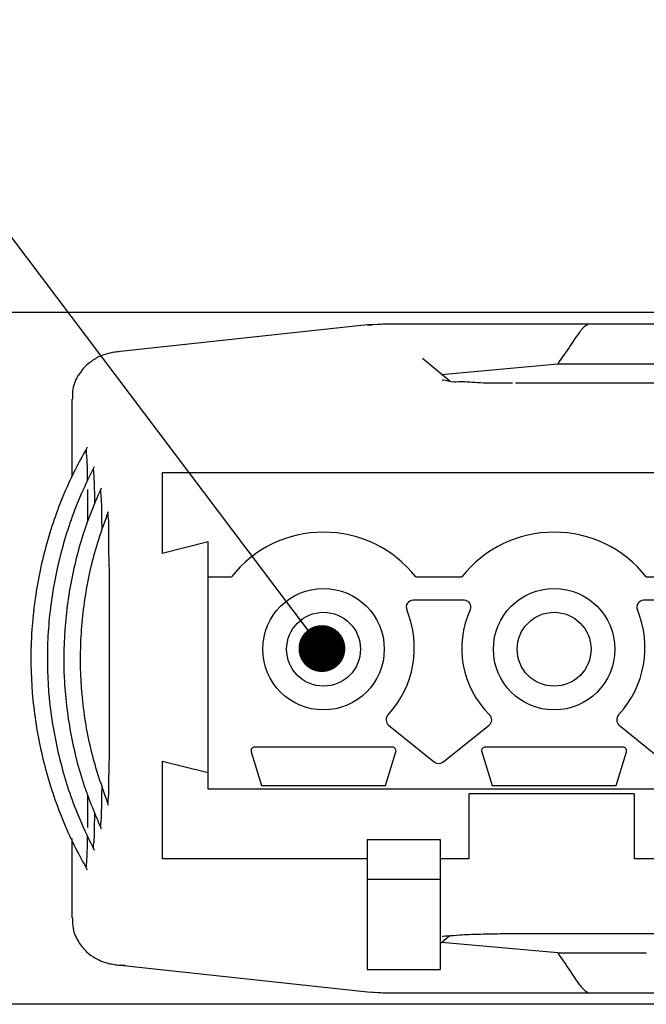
# Model space of a CAD drawing. Header units: millimetres. Extents: x 22 to 427, y 5 to 272.
# Tile 4 of 21: x 54 to 67, y 156 to 178. Entities that reach past the tile are written whole.
import ezdxf

# ---------------------------------------------------------------- set-up
doc = ezdxf.new("R2010")
doc.units = ezdxf.units.MM
doc.layers.add('TEXT', color=140, linetype='Continuous')
doc.styles.add('SLDTEXTSTYLE0', font='Gothic.ttf', dxfattribs={"width": 0.913})
doc.styles.get("Standard").update_dxf_attribs({"font": 'Gothic.ttf'})
doc.dimstyles.new('SLDDIMSTYLE1', dxfattribs={"dimtxt": 3.175, "dimasz": 3.302, "dimexe": 0, "dimexo": 0.0625, "dimgap": 0.79375, "dimtad": 0, "dimtih": 1, "dimtoh": 1, "dimdec": 1, "dimrnd": 1e-09, "dimzin": 12, "dimdsep": 46, "dimtxsty": 'SLDTEXTSTYLE0', "dimsah": 1, "dimcen": 0.09, "dimadec": 0, "dimazin": 3, "dimtfac": 1, "dimtdec": 1, "dimtmove": 0, "dimatfit": 0, "dimfxl": 0, "dimfrac": 2, "dimtolj": 1, "dimtzin": 12, "dimarcsym": 0})
doc.dimstyles.new('SLDDIMSTYLE2', dxfattribs={"dimtxt": 0.18, "dimasz": 1.016, "dimexe": 0, "dimexo": 0.0625, "dimgap": 0, "dimtad": 0, "dimtih": 1, "dimtoh": 1, "dimdec": 0, "dimrnd": 1e-09, "dimzin": 0, "dimdsep": 46, "dimtxsty": 'Standard', "dimblk1": 'DOT', "dimblk2": 'DOT', "dimsah": 1, "dimcen": 0.09, "dimadec": 0, "dimazin": 0, "dimtfac": 1.016, "dimtdec": 0, "dimtofl": 0, "dimtmove": 0, "dimatfit": 3, "dimldrblk": 'DOT', "dimfxl": 0, "dimfrac": 2, "dimtolj": 1, "dimtzin": 0, "dimarcsym": 0})

# ---------------------------------------------------------------- blocks, each defined once
blk = doc.blocks.new('_D_6')
at = {"layer": 'TEXT', "color": 140}
for p, q in [((35.097, 171.189), (35.097, 177.539)), ((69.931, 171.189), (31.922, 171.189)), ((36.767, 166.329), (35.799, 166.329)), ((35.799, 166.329), (35.799, 161.288)), ((46.058, 166.329), (47.025, 166.329)), ((47.025, 166.329), (47.025, 161.288)), ((35.799, 161.288), (36.767, 161.288)), ((47.025, 161.288), (46.058, 161.288)), ((69.931, 156.189), (31.922, 156.189)), ((35.097, 156.189), (35.097, 149.839))]:
    blk.add_line(p, q, dxfattribs=at)
for points in [[(35.097, 171.189), (35.605, 174.491), (34.589, 174.491)], [(35.097, 156.189), (34.589, 152.887), (35.605, 152.887)]]:
    blk.add_solid(points, dxfattribs=at)
at = {"layer": 'TEXT', "color": 140, "char_height": 3.175, "attachment_point": 1, "style": 'SLDTEXTSTYLE0'}
for s, insert in [('.59in', (36.767, 165.344)), ('15mm', (22.202, 165.344))]:
    blk.add_mtext(s, dxfattribs=dict(at, insert=insert))
blk = doc.blocks.new('_DOT')
at = {"color": 0, "linetype": 'ByBlock', "lineweight": -2}
blk.add_line((-0.5, 0), (-1, 0), dxfattribs=at)
at = {"color": 0, "linetype": 'ByBlock', "const_width": 0.5}
blk.add_lwpolyline([(-0.25, 0, 1), (0.25, 0, 1)], format="xyb", close=True, dxfattribs=at)

msp = doc.modelspace()

# ---------------------------------------------------------------- linework, layer by layer
at = {"color": 7, "linetype": 'Continuous', "lineweight": 25}
for p, q in [((61.401, 170.922), (56.044, 170.344)), ((61.698, 170.929), (61.401, 170.922)), ((61.401, 170.922), (61.509, 170.925)), ((61.733, 170.939), (61.509, 170.925)), ((70.098, 170.939), (61.733, 170.939)), ((63.188, 169.7), (62.595, 170.194)), ((63.01, 169.849), (65.526, 170.077)), ((65.526, 170.077), (70.64, 170.077)), ((101.281, 169.655), (64.617, 169.655)), ((64.617, 169.655), (64.617, 169.653)), ((54.99, 169.312), (54.99, 167.622)), ((54.996, 169.307), (54.99, 169.312)), ((108.95, 167.715), (56.95, 167.715)), ((56.95, 167.715), (56.95, 167.613)), ((56.95, 167.613), (56.95, 165.965)), ((55.341, 166.658), (55.337, 167.355)), ((57.95, 166.215), (56.95, 165.965)), ((57.95, 165.458), (57.95, 166.215)), ((55.808, 161.889), (55.808, 165.489)), ((57.95, 160.855), (57.95, 165.458)), ((57.95, 165.458), (58.451, 165.458)), ((62.447, 165.458), (63.451, 165.458)), ((67.447, 165.458), (68.451, 165.458)), ((63.496, 164.95), (62.39, 164.95)), ((68.496, 164.95), (67.39, 164.95)), ((61.86, 162.241), (62.853, 161.44)), ((63.034, 161.44), (64.038, 162.241)), ((66.86, 162.241), (67.853, 161.44)), ((58.88, 161.666), (59.106, 160.932)), ((61.939, 161.767), (58.959, 161.767)), ((61.792, 160.932), (62.018, 161.666)), ((63.88, 161.666), (64.106, 160.932)), ((66.939, 161.767), (63.959, 161.767)), ((66.792, 160.932), (67.018, 161.666)), ((56.95, 161.465), (56.95, 159.347)), ((56.95, 161.465), (57.95, 161.215)), ((107.95, 160.855), (57.95, 160.855)), ((59.106, 160.932), (61.792, 160.932)), ((64.106, 160.932), (66.792, 160.932)), ((55.337, 160.023), (55.341, 160.725)), ((67.187, 160.755), (63.602, 160.755)), ((63.602, 160.755), (63.602, 159.347)), ((67.187, 160.755), (67.187, 159.347)), ((54.99, 159.787), (54.99, 158.066)), ((62.988, 159.754), (61.397, 159.754)), ((61.397, 159.754), (61.397, 159.55)), ((62.988, 159.55), (62.988, 159.754)), ((61.397, 159.55), (61.397, 159.053)), ((62.988, 159.053), (62.988, 159.55)), ((61.397, 159.347), (56.95, 159.347)), ((63.602, 159.347), (62.988, 159.347)), ((98.713, 159.347), (67.187, 159.347)), ((61.397, 159.053), (61.397, 158.894)), ((62.988, 158.894), (61.397, 158.894)), ((61.397, 158.894), (61.397, 157.93)), ((62.988, 158.894), (62.988, 159.053)), ((62.988, 157.93), (62.988, 158.894)), ((54.99, 158.066), (54.996, 158.072)), ((61.397, 157.93), (61.397, 157.906)), ((61.397, 157.906), (61.397, 156.995)), ((62.988, 157.906), (62.988, 157.93)), ((62.988, 156.995), (62.988, 157.906)), ((62.988, 157.512), (63.189, 157.679)), ((64.617, 157.724), (64.617, 157.726)), ((64.617, 157.724), (101.281, 157.724)), ((65.526, 157.302), (63.01, 157.53)), ((65.526, 157.302), (67.454, 157.302)), ((56.044, 157.035), (61.401, 156.457)), ((56.151, 157.031), (56.044, 157.035)), ((61.397, 156.995), (61.397, 156.943)), ((61.397, 156.943), (62.988, 156.943)), ((62.988, 156.943), (62.988, 156.995)), ((61.401, 156.457), (61.689, 156.447)), ((61.401, 156.457), (61.509, 156.453)), ((61.509, 156.453), (61.733, 156.439)), ((61.733, 156.439), (70.105, 156.439))]:
    msp.add_line(p, q, dxfattribs=at)
for centre, radius in [((60.449, 163.889), 1.317), ((65.449, 163.889), 1.317), ((60.449, 163.889), 0.801), ((65.449, 163.889), 0.801)]:
    msp.add_circle(centre, radius, dxfattribs=at)
for centre, radius, start, end in [((60.449, 163.882), 2.545, 38.2695, 141.7305), ((65.449, 163.882), 2.545, 38.2695, 141.7305), ((62.39, 164.803), 0.147, 89.9988, 202.6428), ((63.502, 164.807), 0.143, 335.1278, 92.2307), ((67.39, 164.803), 0.147, 90.0017, 202.6428), ((60.279, 163.923), 2.14, 317.1451, 22.6437), ((65.453, 163.902), 2.008, 155.1272, 225.6384), ((65.279, 163.923), 2.14, 317.1451, 22.6437), ((61.964, 162.359), 0.158, 137.1416, 228.5437), ((63.944, 162.359), 0.151, 308.5833, 45.6371), ((66.964, 162.359), 0.158, 137.1416, 228.5437), ((58.955, 161.689), 0.0786, 87.1625, 197.1068), ((61.939, 161.686), 0.0815, 345.7338, 90.0021), ((63.955, 161.689), 0.0786, 87.1575, 197.1067), ((66.939, 161.686), 0.0815, 345.7338, 90.0021), ((62.943, 161.553), 0.145, 231.4171, 308.5829)]:
    msp.add_arc(centre, radius, start, end, dxfattribs=at)
for points, knots in [([(66.175, 170.925), (66.174, 170.925), (66.101, 170.893), (65.972, 170.736), (65.781, 170.442), (65.621, 170.213), (65.526, 170.077)], [0, 0, 0, 0, 0.002821, 0.221476, 0.538742, 1, 1, 1, 1]), ([(56.044, 170.344), (56.002, 170.339), (55.897, 170.327), (55.732, 170.292), (55.536, 170.216), (55.325, 170.079), (55.127, 169.848), (55, 169.575), (55.005, 169.385), (55.007, 169.313)], [0, 0, 0, 0, 0.0782573, 0.1945138, 0.3102662, 0.4649472, 0.6518283, 0.8675482, 1, 1, 1, 1]), ([(64.548, 169.656), (64.46, 169.656), (64.206, 169.657), (63.833, 169.657), (63.386, 169.702), (63.245, 169.666), (63.011, 169.737), (63.034, 169.716), (63.034, 169.716)], [0, 0, 0, 0, 0.172026, 0.500876, 0.774299, 0.93943, 0.999792, 1, 1, 1, 1]), ([(55.325, 168.272), (55.219, 168.079), (54.919, 167.528), (54.536, 166.563), (54.232, 165.378), (54.089, 164.162), (54.108, 162.938), (54.288, 161.727), (54.627, 160.551), (55.003, 159.685), (55.263, 159.218), (55.325, 159.107)], [0, 0, 0, 0, 0.069069, 0.196278, 0.323576, 0.45089, 0.57821, 0.705525, 0.832826, 0.960102, 1, 1, 1, 1]), ([(55.334, 167.546), (55.334, 167.566), (55.331, 167.72), (55.333, 167.93), (55.308, 168.124), (55.311, 168.202), (55.298, 168.217), (55.296, 168.22)], [0, 0, 0, 0, 0.0872929, 0.6809662, 0.9123626, 0.9817359, 1, 1, 1, 1]), ([(55.477, 167.847), (55.38, 167.651), (55.106, 167.094), (54.769, 166.124), (54.52, 164.939), (54.434, 163.732), (54.509, 162.523), (54.747, 161.336), (55.083, 160.336), (55.369, 159.753), (55.477, 159.531)], [0, 0, 0, 0, 0.075885, 0.215547, 0.355306, 0.495079, 0.634854, 0.774621, 0.914366, 1, 1, 1, 1]), ([(55.491, 167.054), (55.49, 167.109), (55.487, 167.28), (55.485, 167.494), (55.468, 167.706), (55.467, 167.762), (55.455, 167.808), (55.452, 167.797), (55.452, 167.795)], [0, 0, 0, 0, 0.218539, 0.675601, 0.897403, 0.966141, 0.991596, 1, 1, 1, 1]), ([(55.629, 167.384), (55.543, 167.186), (55.298, 166.623), (55.011, 165.648), (54.824, 164.467), (54.8, 163.269), (54.939, 162.08), (55.214, 160.978), (55.499, 160.303), (55.629, 159.994)], [0, 0, 0, 0, 0.085111, 0.241636, 0.398267, 0.55491, 0.71155, 0.868175, 1, 1, 1, 1]), ([(55.647, 166.49), (55.646, 166.586), (55.642, 166.821), (55.643, 167.074), (55.621, 167.275), (55.624, 167.313), (55.611, 167.347), (55.609, 167.339), (55.609, 167.337)], [0, 0, 0, 0, 0.331459, 0.813347, 0.92439, 0.978065, 0.992766, 1, 1, 1, 1]), ([(55.781, 166.868), (55.707, 166.667), (55.495, 166.098), (55.267, 165.12), (55.149, 163.942), (55.198, 162.76), (55.396, 161.603), (55.654, 160.871), (55.781, 160.511)], [0, 0, 0, 0, 0.098641, 0.279906, 0.461292, 0.642683, 0.824066, 1, 1, 1, 1]), ([(55.808, 165.489), (55.799, 165.806), (55.789, 166.206), (55.797, 166.677), (55.772, 166.774), (55.78, 166.829), (55.767, 166.827), (55.766, 166.827)], [0, 0, 0, 0, 0.726448, 0.919202, 0.974705, 0.995896, 1, 1, 1, 1]), ([(55.766, 160.551), (55.768, 160.551), (55.779, 160.554), (55.773, 160.601), (55.792, 160.683), (55.79, 160.988), (55.806, 161.39), (55.807, 161.742), (55.808, 161.889)], [0, 0, 0, 0, 0.004516, 0.024451, 0.080379, 0.215557, 0.67333, 1, 1, 1, 1]), ([(55.609, 160.037), (55.612, 160.04), (55.622, 160.049), (55.619, 160.099), (55.636, 160.206), (55.639, 160.494), (55.644, 160.746), (55.648, 160.926)], [0, 0, 0, 0, 0.01002, 0.04732, 0.149493, 0.389981, 1, 1, 1, 1]), ([(55.452, 159.581), (55.454, 159.582), (55.467, 159.588), (55.461, 159.643), (55.482, 159.745), (55.481, 159.995), (55.487, 160.205), (55.491, 160.345)], [0, 0, 0, 0, 0.010164, 0.054579, 0.174724, 0.449233, 1, 1, 1, 1]), ([(55.295, 159.163), (55.296, 159.161), (55.304, 159.15), (55.308, 159.214), (55.318, 159.275), (55.326, 159.507), (55.332, 159.688), (55.334, 159.825), (55.334, 159.836)], [0, 0, 0, 0, 0.009895, 0.047507, 0.156387, 0.401186, 0.95349, 1, 1, 1, 1]), ([(55.006, 158.067), (55.005, 157.988), (55.003, 157.801), (55.122, 157.544), (55.294, 157.332), (55.477, 157.197), (55.642, 157.119), (55.783, 157.076), (55.913, 157.05), (55.998, 157.04), (56.044, 157.035)], [0, 0, 0, 0, 0.143307, 0.342405, 0.505392, 0.643656, 0.756824, 0.840638, 0.915332, 1, 1, 1, 1]), ([(63.026, 157.661), (63.026, 157.661), (63.019, 157.66), (63.109, 157.675), (63.17, 157.675), (63.47, 157.703), (63.82, 157.712), (64.233, 157.723), (64.506, 157.723), (64.617, 157.723)], [0, 0, 0, 0, 0.000144, 0.014973, 0.081156, 0.23875, 0.4847, 0.788874, 1, 1, 1, 1]), ([(65.526, 157.302), (65.619, 157.169), (65.779, 156.94), (65.97, 156.645), (66.101, 156.485), (66.174, 156.454), (66.175, 156.453)], [0, 0, 0, 0, 0.451719, 0.778524, 0.997179, 1, 1, 1, 1])]:
    msp.add_open_spline(points, degree=3, knots=knots, dxfattribs=at)

# ---------------------------------------------------------------- dimensions: what is measured, and where the dimension line sits
at = {"layer": 'TEXT', "color": 140}
dim = msp.add_linear_dim(base=(35.097, 156.189), p1=(71.201, 171.189), p2=(71.201, 156.189), angle=90, dimstyle='SLDDIMSTYLE1', dxfattribs=at)
dim.commit()
dim.dimension.update_dxf_attribs({"geometry": '_D_6', "text_midpoint": (35.097, 163.809), "dimtype": 160})

# ---------------------------------------------------------------- leaders
msp.add_leader([(60.414, 163.903), (51.827, 175.277)], dimstyle='SLDDIMSTYLE2', dxfattribs=at)

doc.saveas('drawing.dxf')
